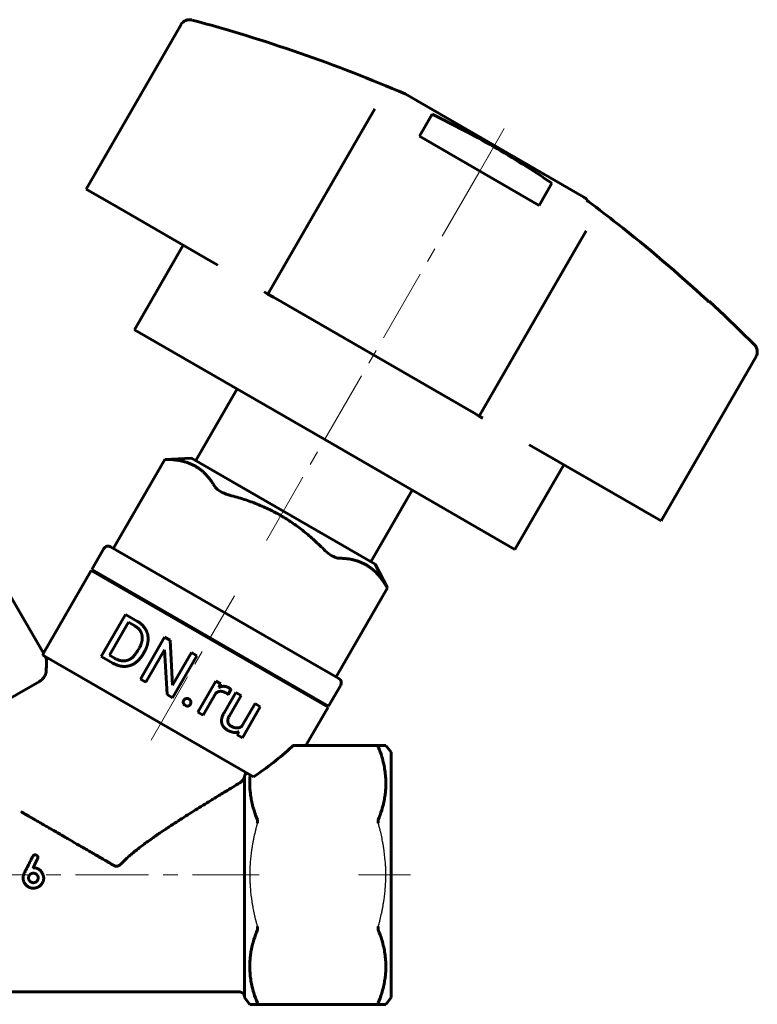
# Model space of a CAD drawing. Header units: millimetres. Extents: x 57 to 176, y 120 to 221.
# Tile 2 of 2: x 101 to 176, y 120 to 221. Entities that reach past the tile are written whole.
import ezdxf

# ---------------------------------------------------------------- set-up
doc = ezdxf.new("R2010")
doc.units = ezdxf.units.MM
for name, pattern in [('K5LT-1', [0]), ('K5LT_AXLED', [12, 7.5, -1.5, 1.5, -1.5]), ('K5LT_BASIC', [0])]:
    doc.linetypes.add(name, pattern=pattern)
doc.layers.add('Системный слой (1)', color=7, linetype='Continuous', true_color=0x6c6c6c)

# ---------------------------------------------------------------- blocks, each defined once
blk = doc.blocks.new('U0')
at = {"layer": 'Системный слой (1)', "color": 150, "linetype": 'K5LT_BASIC', "lineweight": 60, "true_color": 0x0080ff}
for p, q in [((102.96, 155.72), (99.36, 161.97)), ((103.25, 155.22), (103.17, 155.36))]:
    blk.add_line(p, q, dxfattribs=at)
blk = doc.blocks.new('U5')
at = {"layer": 'Системный слой (1)', "color": 150, "linetype": 'K5LT_BASIC', "lineweight": 60, "true_color": 0x0080ff}
for p, q in [((131.77, 177.61), (112.28, 188.86)), ((151.25, 166.36), (131.77, 177.61))]:
    blk.add_line(p, q, dxfattribs=at)
blk = doc.blocks.new('U6')
at = {"layer": 'Системный слой (1)', "color": 150, "linetype": 'K5LT_BASIC', "lineweight": 60, "true_color": 0x0080ff}
for p, q in [((171.15, 191.77), (172.71, 190.31)), ((172.71, 190.31), (174.26, 188.83)), ((174.26, 188.83), (175.78, 187.32))]:
    blk.add_line(p, q, dxfattribs=at)
blk.add_arc((62.19, 73.76), 160.62, 53.0996, 53.245, dxfattribs=at)

msp = doc.modelspace()

# ---------------------------------------------------------------- linework, layer by layer
at = {"layer": 'Системный слой (1)', "color": 150, "linetype": 'K5LT_BASIC', "lineweight": 60, "true_color": 0x0080ff}
for p, q in [((107.32, 203.27), (117.05, 220.12)), ((140.01, 213.01), (149.16, 207.73)), ((136.89, 211.49), (135.67, 209.37)), ((136.89, 211.49), (135.67, 209.37)), ((141.47, 208.67), (142.77, 210.94)), ((135.67, 209.37), (125.94, 192.52)), ((153.72, 201.6), (141.47, 208.67)), ((149.16, 207.73), (158.31, 202.45)), ((155.03, 203.87), (153.72, 201.6)), ((107.32, 203.27), (109.17, 202.21)), ((109.17, 202.21), (109.98, 201.74)), ((109.98, 201.74), (120.11, 195.89)), ((158.6, 202.14), (158.63, 202.2)), ((157.32, 196.87), (158.55, 198.99)), ((157.32, 196.87), (158.55, 198.99)), ((112.28, 188.86), (117.28, 197.52)), ((147.59, 180.02), (157.32, 196.87)), ((120.11, 195.89), (120.82, 195.48)), ((125.57, 192.74), (125.94, 192.52)), ((125.94, 192.52), (126.51, 192.2)), ((126.51, 192.2), (147.03, 180.35)), ((171.15, 191.77), (171.12, 191.72)), ((166.21, 169.27), (175.94, 186.12)), ((118.57, 175.45), (122.81, 182.79)), ((147.03, 180.35), (147.59, 180.02)), ((147.59, 180.02), (147.96, 179.81)), ((152.72, 177.06), (153.43, 176.66)), ((153.43, 176.66), (163.56, 170.81)), ((110.13, 166.47), (115.39, 175.58)), ((118.13, 175.71), (115.39, 175.58)), ((118.13, 175.71), (136.94, 164.85)), ((151.25, 166.36), (156.25, 175.02)), ((136.49, 165.1), (140.73, 172.44)), ((163.56, 170.81), (164.37, 170.34)), ((164.37, 170.34), (166.21, 169.27)), ((107.91, 164.29), (109.16, 166.45)), ((133.22, 153.14), (109.84, 166.64)), ((136.94, 164.85), (138.19, 162.41)), ((102.96, 155.72), (107.86, 164.2)), ((107.86, 164.2), (132.11, 150.2)), ((107.91, 164.29), (132.16, 150.29)), ((132.93, 153.3), (138.19, 162.41)), ((113.49, 160.95), (113.54, 161.04)), ((108.88, 155.39), (111.36, 159.69)), ((111.36, 159.69), (112.58, 158.99)), ((109.71, 155.53), (111.66, 158.9)), ((111.66, 158.9), (112.32, 158.52)), ((112.89, 153.08), (115.37, 157.38)), ((115.37, 157.38), (115.94, 157.05)), ((115.94, 157.05), (116.19, 152.47)), ((124.47, 143.06), (102.91, 155.51)), ((108.88, 155.39), (110.07, 154.71)), ((109.71, 155.53), (110.31, 155.19)), ((112.6, 155.96), (112.75, 156.21)), ((113.16, 155.62), (113.31, 155.89)), ((113.46, 152.75), (115.37, 156.06)), ((115.37, 156.06), (115.62, 151.5)), ((116.19, 152.47), (118.11, 155.8)), ((116.19, 151.17), (118.68, 155.47)), ((118.11, 155.8), (118.68, 155.47)), ((126.48, 153.45), (126.53, 153.54)), ((95.01, 148.49), (102.55, 152.84)), ((112.89, 153.08), (113.46, 152.75)), ((118.76, 149.69), (120.61, 152.88)), ((120.61, 152.88), (121.14, 152.58)), ((121.14, 152.58), (120.93, 152.2)), ((132.16, 150.29), (133.41, 152.45)), ((115.62, 151.5), (116.19, 151.17)), ((119.31, 149.37), (120.62, 151.64)), ((121.46, 149.62), (122.66, 151.7)), ((121.87, 151.5), (122.16, 152.01)), ((122.01, 149.32), (123.2, 151.38)), ((122.66, 151.7), (123.2, 151.38)), ((123.28, 148.24), (124.63, 150.56)), ((124.63, 150.56), (125.17, 150.25)), ((118.76, 149.69), (119.31, 149.37)), ((123.33, 147.05), (125.17, 150.25)), ((129.85, 146.29), (132.11, 150.2)), ((122.98, 147.68), (122.81, 147.35)), ((122.81, 147.35), (123.33, 147.05)), ((137.25, 146.29), (128.65, 146.29)), ((137.25, 146.29), (138.03, 146.29)), ((138.56, 145.59), (138.03, 146.29)), ((138.56, 145.59), (138.56, 120.46)), ((123.56, 120.46), (123.56, 143.21)), ((101.92, 133.75), (101.92, 133.76)), ((101.93, 133.75), (101.92, 133.75)), ((102.03, 133.19), (101.95, 133.19)), ((101.44, 132.66), (101.44, 132.73)), ((102.42, 132.63), (102.42, 132.71)), ((123.06, 121.03), (74.06, 121.03)), ((123.56, 120.46), (124.09, 119.76)), ((138.56, 120.46), (138.03, 119.76)), ((124.87, 119.76), (124.09, 119.76)), ((124.87, 119.76), (137.25, 119.76)), ((138.03, 119.76), (137.25, 119.76))]:
    msp.add_line(p, q, dxfattribs=at)
at = {"layer": 'Системный слой (1)', "color": 30, "linetype": 'K5LT_AXLED', "lineweight": 18, "true_color": 0xff8000}
for p, q in [((147.27, 204.46), (150.16, 209.46)), ((125.79, 167.26), (148.81, 207.13)), ((113.98, 146.81), (122.53, 161.62)), ((70.23, 133.03), (125.06, 133.03)), ((135.23, 133.03), (140.56, 133.03))]:
    msp.add_line(p, q, dxfattribs=at)
at = {"layer": 'Системный слой (1)', "color": 150, "linetype": 'K5LT_BASIC', "lineweight": 60, "true_color": 0x0080ff}
for centre, radius, start, end in [((117.91, 219.62), 1, 75.0053, 150), ((76.62, 65.43), 160.62, 66.755, 75.0053), ((175.07, 186.62), 1, 330, 44.9947), ((109.59, 166.2), 0.5, 60, 150), ((132.97, 152.7), 0.5, 330, 60), ((123.06, 120.53), 0.5, 0, 90)]:
    msp.add_arc(centre, radius, start, end, dxfattribs=at)
msp.add_ellipse((116.86, 151.78), major_axis=(-17.15, -9.9), ratio=0.57735, start_param=1.683787, end_param=1.941548, dxfattribs=at)
for points, knots in [([(142.77, 210.94), (144.95, 209.88), (147.05, 208.77), (151.08, 206.45), (153.06, 205.2), (155.03, 203.87)], [-0.702436, -0.702436, -0.702436, -0.702436, 0, 0, 0.691763, 0.691763, 0.691763, 0.691763]), ([(158.6, 202.14), (158.6, 202.14), (158.6, 202.14), (158.61, 202.13), (158.62, 202.12), (158.64, 202.1), (158.66, 202.08), (158.69, 202.06), (158.7, 202.05), (158.73, 202.03), (158.73, 202.02), (158.74, 202.02), (158.75, 202.01), (158.75, 202.01), (158.75, 202.01), (158.75, 202.01), (158.75, 202.01), (158.75, 202.01), (158.76, 202.01), (158.76, 202.01), (158.76, 202), (158.77, 202), (158.77, 201.99), (158.8, 201.98), (158.81, 201.96), (158.83, 201.95)], [-0.0853784, -0.0853784, -0.0853784, -0.0853784, -0.07772138, -0.07772138, -0.06831263, -0.06831263, -0.05957279, -0.05957279, -0.05308288, -0.05308288, -0.0496084, -0.0496084, -0.04880986, -0.04880986, -0.04837896, -0.04837896, -0.04805611, -0.04805611, -0.04765014, -0.04765014, -0.04696462, -0.04696462, -0.04466419, -0.04466419, -0.03793407, -0.03793407, -0.03793407, -0.03793407]), ([(170.89, 191.92), (167.92, 194.66), (164.85, 197.27), (160.78, 200.47), (159.81, 201.22), (158.83, 201.95)], [89.442348, 89.442348, 89.442348, 89.442348, 90.559807, 90.559807, 90.907523, 90.907523, 90.907523, 90.907523]), ([(170.89, 191.92), (170.91, 191.91), (170.92, 191.9), (170.95, 191.87), (170.97, 191.85), (171.01, 191.81), (171.04, 191.79), (171.08, 191.76), (171.09, 191.74), (171.12, 191.73), (171.12, 191.72), (171.12, 191.72)], [-0.0477256, -0.0477256, -0.0477256, -0.0477256, -0.04230344, -0.04230344, -0.03501585, -0.03501585, -0.0232051, -0.0232051, -0.01144784, -0.01144784, 0, 0, 0, 0]), ([(115.7, 175.57), (115.67, 175.57), (115.64, 175.57), (115.47, 175.57), (115.39, 175.58), (115.39, 175.58)], [-0.4719404, -0.4719404, -0.4719404, -0.4719404, -0.4567595, -0.4567595, -0.3690699, -0.3690699, -0.3690699, -0.3690699]), ([(122.03, 171.91), (121.98, 171.93), (121.93, 171.94), (121.59, 172.04), (121.31, 172.16), (120.87, 172.41), (120.69, 172.56), (120.56, 172.73), (120.55, 172.75), (120.53, 172.78)], [0.8509641, 0.8509641, 0.8509641, 0.8509641, 0.866145, 0.866145, 0.953837, 0.953837, 1.0415291, 1.0415291, 1.05671, 1.05671, 1.05671, 1.05671]), ([(133.2, 165.46), (133.17, 165.47), (133.14, 165.47), (132.93, 165.49), (132.71, 165.58), (132.27, 165.83), (132.03, 166.01), (131.77, 166.26), (131.74, 166.29), (131.7, 166.33)], [0.8509641, 0.8509641, 0.8509641, 0.8509641, 0.866145, 0.866145, 0.953837, 0.953837, 1.0415291, 1.0415291, 1.05671, 1.05671, 1.05671, 1.05671]), ([(138.19, 162.41), (138.19, 162.41), (138.15, 162.48), (138.06, 162.63), (138.05, 162.65), (138.03, 162.67)], [0.953837, 0.953837, 0.953837, 0.953837, 1.0415291, 1.0415291, 1.05671, 1.05671, 1.05671, 1.05671]), ([(102.96, 155.72), (102.96, 155.72), (102.96, 155.72), (102.96, 155.7), (102.95, 155.69), (102.94, 155.65), (102.93, 155.59), (102.92, 155.53), (102.91, 155.51)], [0, 0, 0, 0, 1.525093, 2.810965, 3.562627, 5.026385, 7.46024, 9, 9, 9, 9]), ([(103.24, 153.82), (103.25, 153.99), (103.25, 154.15), (103.27, 154.6), (103.27, 154.88), (103.26, 155.15), (103.25, 155.22), (103.25, 155.22), (103.25, 155.22), (103.25, 155.22)], [0.807765, 0.807765, 0.807765, 0.807765, 0.8931557, 0.8931557, 1.0788017, 1.0788017, 1.1985839, 1.1985839, 1.2023154, 1.2023154, 1.2023154, 1.2023154]), ([(103.4, 155.23), (103.36, 155.23), (103.32, 155.22), (103.27, 155.22), (103.26, 155.22), (103.25, 155.22)], [8.3690799, 8.3690799, 8.3690799, 8.3690799, 8.8909334, 8.8909334, 9.0066165, 9.0066165, 9.0066165, 9.0066165]), ([(102.55, 152.84), (102.57, 152.85), (102.59, 152.87), (102.73, 152.96), (102.84, 153.06), (103.03, 153.28), (103.11, 153.4), (103.17, 153.55), (103.18, 153.58), (103.2, 153.63), (103.21, 153.65), (103.21, 153.68), (103.22, 153.69), (103.22, 153.72), (103.23, 153.74), (103.23, 153.78), (103.24, 153.8), (103.24, 153.82)], [0.1535362, 0.1535362, 0.1535362, 0.1535362, 0.1615089, 0.1615089, 0.2141987, 0.2141987, 0.2688894, 0.2688894, 0.283313, 0.283313, 0.2913913, 0.2913913, 0.2980439, 0.2980439, 0.3056632, 0.3056632, 0.3154045, 0.3154045, 0.3154045, 0.3154045]), ([(128.65, 146.29), (128.64, 146.29), (128.6, 146.28), (128.54, 146.25), (128.47, 146.21), (128.42, 146.17), (128.4, 146.14)], [0, 0, 0, 0, 1.731684, 3.786502, 4.961444, 7, 7, 7, 7]), ([(137.25, 146.14), (137.25, 146.17), (137.24, 146.2), (137.23, 146.23), (137.23, 146.26), (137.23, 146.27), (137.24, 146.29), (137.25, 146.29), (137.25, 146.29)], [0, 0, 0, 0, 2.260801, 3.334945, 4.712723, 5.990111, 7.166896, 9, 9, 9, 9]), ([(137.25, 138.67), (137.38, 138.99), (137.58, 139.54), (137.78, 140.29), (137.89, 140.81), (137.96, 141.27), (138.01, 141.76), (138.04, 142.38), (138.01, 143.06), (137.94, 143.71), (137.81, 144.41), (137.6, 145.21), (137.39, 145.81), (137.25, 146.14)], [0, 0, 0, 0, 1.873607, 3.093009, 4.259865, 4.762402, 5.679961, 6.99987, 8.195314, 9.444466, 10.618856, 12.056432, 14, 14, 14, 14]), ([(124.13, 143.26), (124.12, 143.08), (124.1, 142.83), (124.09, 142.45), (124.09, 142.09), (124.12, 141.64), (124.18, 141.16), (124.27, 140.6), (124.39, 140.09), (124.58, 139.42), (124.74, 138.98), (124.87, 138.67)], [0, 0, 0, 0, 1.412691, 1.933537, 2.998604, 4.129484, 5.393717, 6.763476, 8.472553, 9.463566, 12, 12, 12, 12]), ([(123.06, 142.44), (122.83, 142.31), (122.36, 142.02), (121.51, 141.5), (120.74, 141.04), (119.97, 140.56), (119.32, 140.16), (118.53, 139.67), (117.74, 139.18), (117.1, 138.76), (116.46, 138.35), (115.97, 138.03), (115.39, 137.65), (114.96, 137.36), (114.54, 137.08), (114.15, 136.8), (113.68, 136.47), (113.14, 136.08), (112.67, 135.71), (112.24, 135.37), (111.86, 135.05), (111.52, 134.75), (111.22, 134.46), (111.03, 134.27), (110.94, 134.18)], [0, 0, 0, 0, 1.65354, 3.26811, 5.658388, 6.440094, 7.986575, 9.510768, 11.03179, 12.565837, 13.342635, 14.857767, 15.568263, 16.887023, 17.505404, 18.105622, 19.275095, 20.341917, 21.308121, 22.167871, 22.966422, 23.693767, 24.367253, 25, 25, 25, 25]), ([(123.56, 143.15), (123.56, 143.11), (123.55, 143.08), (123.53, 142.98), (123.5, 142.93), (123.44, 142.8), (123.38, 142.73), (123.24, 142.57), (123.15, 142.5), (123.06, 142.44)], [-0.1020587, -0.1020587, -0.1020587, -0.1020587, -0.0867956, -0.0867956, -0.0661226, -0.0661226, -0.0379256, -0.0379256, 0, 0, 0, 0]), ([(102.02, 138.7), (101.9, 138.78), (101.74, 138.87), (101.53, 138.99), (101.4, 139.06), (101.27, 139.14), (101.15, 139.21), (101.02, 139.28), (100.85, 139.38), (100.72, 139.46), (100.64, 139.5)], [0, 0, 0, 0, 2.901436, 3.618296, 5.023769, 5.941333, 6.849766, 7.74831, 9.063475, 11, 11, 11, 11]), ([(110.94, 134.18), (110.93, 134.16), (110.91, 134.15), (110.89, 134.12), (110.87, 134.1), (110.85, 134.09), (110.83, 134.07), (110.81, 134.06), (110.79, 134.04), (110.77, 134.03), (110.75, 134.01), (110.73, 134), (110.71, 133.99), (110.69, 133.98), (110.67, 133.97), (110.65, 133.96), (110.63, 133.95), (110.6, 133.94), (110.58, 133.93), (110.56, 133.93), (110.54, 133.92), (110.52, 133.92), (110.5, 133.91), (110.48, 133.91), (110.46, 133.91), (110.44, 133.91), (110.42, 133.91), (110.4, 133.91), (110.39, 133.91), (110.38, 133.91), (110.37, 133.91), (110.36, 133.91), (110.36, 133.91), (110.35, 133.91), (110.34, 133.91), (110.33, 133.92), (110.32, 133.92), (110.31, 133.92), (110.31, 133.92), (110.3, 133.93), (110.29, 133.93), (110.29, 133.93), (110.28, 133.93), (110.27, 133.94), (110.25, 133.95), (110.22, 133.97), (110.19, 133.98), (110.17, 133.99), (110.14, 134.01), (110.1, 134.02), (110.06, 134.04), (110.01, 134.08), (109.94, 134.12), (109.88, 134.17), (109.82, 134.2), (109.76, 134.24), (109.68, 134.28), (109.58, 134.34), (109.45, 134.42), (109.28, 134.51), (109.07, 134.63), (108.83, 134.77), (108.61, 134.9), (108.41, 135.01), (108.18, 135.15), (107.93, 135.29), (107.65, 135.45), (107.43, 135.58), (107.19, 135.72), (106.84, 135.92), (106.25, 136.26), (105.63, 136.62), (104.83, 137.08), (104.21, 137.44), (103.59, 137.8), (103.21, 138.02), (102.81, 138.25), (102.42, 138.48), (102.15, 138.63), (102.02, 138.7)], [0, 0, 0, 0, 0.420158, 0.621567, 0.816534, 1.013397, 1.210129, 1.40272, 1.588217, 1.773503, 1.957263, 2.136856, 2.30538, 2.469693, 2.62679, 2.778988, 3.066407, 3.201245, 3.451638, 3.569006, 3.711682, 3.88083, 4.040223, 4.160963, 4.391639, 4.506398, 4.590052, 4.850924, 4.940516, 4.984586, 5.042995, 5.101249, 5.159264, 5.216832, 5.274135, 5.331266, 5.418584, 5.509999, 5.558216, 5.607881, 5.65965, 5.712045, 5.765912, 5.820266, 6.062227, 6.300993, 6.502027, 6.801058, 6.993318, 7.258644, 7.659384, 8.158186, 8.749513, 9.340469, 9.875412, 10.368992, 10.847659, 11.819523, 12.929923, 14.4567, 16.336041, 18.577781, 21.032903, 22.395975, 23.907021, 27.227045, 29.086154, 31.107672, 33.18259, 35.440936, 40.447089, 49.075079, 52.251604, 62.15029, 65.632635, 69.145899, 72.729854, 76.349679, 80, 80, 80, 80]), ([(124.87, 138.67), (124.87, 138.65), (124.89, 138.61), (124.89, 138.55), (124.89, 138.5), (124.89, 138.45), (124.88, 138.38), (124.87, 138.34), (124.87, 138.31)], [0, 0, 0, 0, 2.260801, 3.334945, 4.712723, 5.990111, 7.166896, 9, 9, 9, 9]), ([(137.25, 138.31), (137.25, 138.35), (137.24, 138.39), (137.23, 138.46), (137.23, 138.51), (137.23, 138.56), (137.24, 138.62), (137.25, 138.65), (137.25, 138.67)], [0, 0, 0, 0, 2.260801, 3.334945, 4.712723, 5.990111, 7.166896, 9, 9, 9, 9]), ([(124.87, 127.39), (124.74, 127.06), (124.54, 126.52), (124.34, 125.77), (124.23, 125.25), (124.16, 124.78), (124.11, 124.29), (124.08, 123.67), (124.11, 122.99), (124.18, 122.34), (124.31, 121.65), (124.52, 120.84), (124.73, 120.25), (124.87, 119.91)], [0, 0, 0, 0, 1.873607, 3.093009, 4.259865, 4.762402, 5.679961, 6.99987, 8.195314, 9.444466, 10.618856, 12.056432, 14, 14, 14, 14]), ([(124.87, 127.74), (124.87, 127.71), (124.89, 127.66), (124.89, 127.59), (124.89, 127.54), (124.89, 127.49), (124.88, 127.44), (124.87, 127.41), (124.87, 127.39)], [0, 0, 0, 0, 2.260801, 3.334945, 4.712723, 5.990111, 7.166896, 9, 9, 9, 9]), ([(137.25, 127.39), (137.25, 127.41), (137.24, 127.45), (137.23, 127.51), (137.23, 127.56), (137.23, 127.61), (137.24, 127.67), (137.25, 127.72), (137.25, 127.74)], [0, 0, 0, 0, 2.260801, 3.334945, 4.712723, 5.990111, 7.166896, 9, 9, 9, 9]), ([(137.25, 119.91), (137.38, 120.24), (137.58, 120.78), (137.78, 121.53), (137.89, 122.05), (137.96, 122.51), (138.01, 123.01), (138.04, 123.63), (138.01, 124.31), (137.94, 124.96), (137.81, 125.65), (137.6, 126.46), (137.39, 127.05), (137.25, 127.39)], [0, 0, 0, 0, 1.873607, 3.093009, 4.259865, 4.762402, 5.679961, 6.99987, 8.195314, 9.444466, 10.618856, 12.056432, 14, 14, 14, 14]), ([(124.87, 119.91), (124.87, 119.89), (124.89, 119.86), (124.89, 119.82), (124.89, 119.8), (124.89, 119.78), (124.88, 119.77), (124.87, 119.76), (124.87, 119.76)], [0, 0, 0, 0, 2.260801, 3.334945, 4.712723, 5.990111, 7.166896, 9, 9, 9, 9]), ([(137.25, 119.76), (137.25, 119.76), (137.24, 119.77), (137.23, 119.79), (137.23, 119.81), (137.23, 119.83), (137.24, 119.86), (137.25, 119.89), (137.25, 119.91)], [0, 0, 0, 0, 2.260801, 3.334945, 4.712723, 5.990111, 7.166896, 9, 9, 9, 9])]:
    msp.add_open_spline(points, degree=3, knots=knots, dxfattribs=at)
for points, weights in [([(120.53, 172.78), (118.89, 175.51), (115.7, 175.57)], [1.7690908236, 1.96110085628, 1.7690908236]), ([(131.7, 166.33), (127.64, 170.46), (122.03, 171.91)], [1.85135254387, 2.0522909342, 1.85135254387]), ([(138.03, 162.67), (136.39, 165.41), (133.2, 165.46)], [1.48235533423, 1.64324424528, 1.48235533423])]:
    msp.add_rational_spline(points, weights, degree=2, dxfattribs=at)
for points, degree in [([(113.06, 157.55), (112.95, 158.15), (112.32, 158.52)], 2), ([(113.42, 158.17), (113.14, 158.67), (112.58, 158.99)], 2), ([(112.75, 156.21), (113.17, 156.94), (113.06, 157.55)], 2), ([(113.68, 157.08), (113.71, 157.68), (113.42, 158.17)], 2), ([(113.31, 155.89), (113.65, 156.49), (113.68, 157.08)], 2), ([(111.57, 155), (112.17, 155.2), (112.6, 155.96)], 2), ([(112.3, 154.69), (112.8, 155.01), (113.16, 155.62)], 2), ([(110.07, 154.71), (110.65, 154.38), (111.23, 154.37)], 2), ([(110.31, 155.19), (110.97, 154.81), (111.57, 155)], 2), ([(111.23, 154.37), (111.81, 154.37), (112.3, 154.69)], 2), ([(121.94, 152.19), (121.45, 152.48), (120.93, 152.2)], 2), ([(120.62, 151.64), (121.07, 151.99), (121.61, 151.68)], 2), ([(121.61, 151.68), (121.76, 151.6), (121.87, 151.5)], 2), ([(122.16, 152.01), (122.1, 152.1), (121.94, 152.19)], 2), ([(117.33, 150.89), (117.25, 150.76), (117.29, 150.62)], 2), ([(117.29, 150.62), (117.32, 150.48), (117.49, 150.38)], 2), ([(117.55, 151.08), (117.41, 151.04), (117.33, 150.89)], 2), ([(117.49, 150.38), (117.65, 150.28), (117.79, 150.32)], 2), ([(117.86, 151.03), (117.69, 151.13), (117.55, 151.08)], 2), ([(117.79, 150.32), (117.93, 150.37), (118.01, 150.5)], 2), ([(118.06, 150.79), (118.03, 150.93), (117.86, 151.03)], 2), ([(118.01, 150.5), (118.09, 150.64), (118.06, 150.79)], 2), ([(121.46, 149.62), (121.12, 149.04), (121.22, 148.59)], 2), ([(122.18, 148.25), (121.59, 148.59), (122.01, 149.32)], 2), ([(121.22, 148.59), (121.31, 148.14), (121.83, 147.84)], 2), ([(123.28, 148.24), (122.81, 147.89), (122.18, 148.25)], 2), ([(121.83, 147.84), (122.44, 147.48), (122.98, 147.68)], 2), ([(123.56, 143.21), (123.62, 143.3), (123.67, 143.39), (123.73, 143.49)], 3), ([(102, 135.05), (101.89, 135.05), (101.3, 133.76)], 2), ([(102.12, 135.08), (102.08, 135.08), (102, 135.05)], 2), ([(102, 133.96), (102.4, 134.72), (102.4, 134.8)], 2), ([(102.4, 134.8), (102.4, 135.03), (102.12, 135.08)], 2), ([(101.3, 133.76), (100.87, 133.04), (100.87, 132.68)], 2), ([(101.95, 133.19), (101.58, 133.19), (101.46, 132.88)], 2), ([(101.92, 133.76), (101.92, 133.79), (102, 133.96)], 2), ([(102.92, 133.03), (102.62, 133.75), (101.93, 133.75)], 2), ([(102.42, 132.71), (102.42, 133.06), (102.03, 133.19)], 2), ([(100.87, 132.68), (100.87, 132.62), (100.93, 132.35)], 2), ([(100.93, 132.35), (101.27, 131.66), (101.92, 131.66)], 2), ([(101.46, 132.88), (101.44, 132.82), (101.44, 132.73)], 2), ([(101.44, 132.66), (101.44, 132.42), (101.75, 132.25)], 2), ([(101.75, 132.25), (101.89, 132.22), (101.93, 132.22)], 2), ([(101.93, 132.22), (102.3, 132.22), (102.42, 132.63)], 2), ([(102.55, 131.86), (102.99, 132.2), (102.99, 132.72)], 2), ([(102.99, 132.72), (102.96, 132.92), (102.92, 133.03)], 2), ([(101.92, 131.66), (102.25, 131.66), (102.55, 131.86)], 2)]:
    msp.add_open_spline(points, degree=degree, dxfattribs=at)
at = {"layer": 'Системный слой (1)', "color": 7, "linetype": 'K5LT-1'}
for points in [[(124.87, 138.31), (124.83, 138.2), (124.77, 137.97), (124.65, 137.5), (124.54, 137.03), (124.44, 136.56), (124.38, 136.2), (124.32, 135.85), (124.27, 135.51), (124.22, 135.18), (124.18, 134.77), (124.14, 134.35), (124.11, 133.93), (124.1, 133.54), (124.09, 133.09), (124.09, 132.6), (124.11, 132.18), (124.13, 131.85), (124.18, 131.24), (124.25, 130.61), (124.36, 129.95), (124.44, 129.52), (124.53, 129.09), (124.62, 128.66), (124.7, 128.35), (124.78, 128.04), (124.84, 127.84), (124.87, 127.74)], [(137.25, 127.74), (137.29, 127.86), (137.35, 128.09), (137.47, 128.55), (137.58, 129.03), (137.68, 129.5), (137.74, 129.85), (137.8, 130.21), (137.85, 130.55), (137.9, 130.87), (137.94, 131.28), (137.98, 131.7), (138.01, 132.13), (138.02, 132.52), (138.03, 132.96), (138.03, 133.46), (138.01, 133.87), (137.99, 134.2), (137.94, 134.81), (137.87, 135.45), (137.76, 136.1), (137.68, 136.54), (137.59, 136.97), (137.5, 137.39), (137.42, 137.7), (137.34, 138.01), (137.28, 138.21), (137.25, 138.31)]]:
    msp.add_open_spline(points, degree=3, knots=[0, 0, 0, 0, 0.269663, 0.539325, 1.078651, 1.348314, 1.617976, 1.887639, 2.157302, 2.388238, 2.619174, 3.081046, 3.329983, 3.57892, 3.950024, 4.321127, 4.69223, 4.877781, 5.063333, 6.057499, 6.30604, 6.554581, 7.051664, 7.288748, 7.525832, 7.762916, 8, 8, 8, 8], dxfattribs=at)

# ---------------------------------------------------------------- block references
at = {"layer": 'Системный слой (1)'}
for name in ['U6', 'U5', 'U0']:
    msp.add_blockref(name, (0, 0), dxfattribs=at)

doc.saveas('drawing.dxf')
